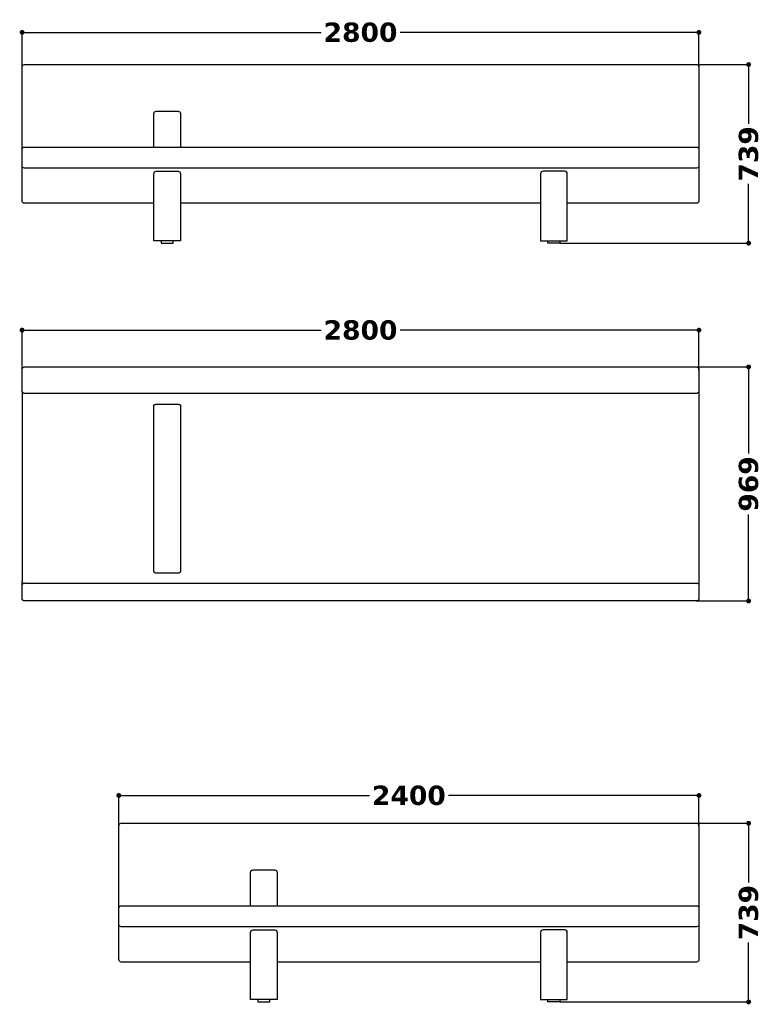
# Model space of a CAD drawing. Header units: millimetres. Extents: x 14754 to 31447, y -5476 to 3756.
# Tile 4 of 5: x 22445 to 25513, y -319 to 3756. Entities that reach past the tile are written whole.
import ezdxf

# ---------------------------------------------------------------- set-up
doc = ezdxf.new("R2010")
doc.units = ezdxf.units.MM
for name, color, linetype, true_color in [('Layer 01', 7, 'Continuous', 0x000000), ('Make2D$Visible$Curves', 7, 'Continuous', 0x000000), ('Make2D$Visible$Tangents', 7, 'Continuous', 0x000000)]:
    doc.layers.add(name, color=color, linetype=linetype, true_color=true_color)
doc.styles.add('MDF', font='verdanab.ttf')
doc.dimstyles.new('MDF', dxfattribs={"dimtxt": 25, "dimasz": 20, "dimexe": 0.18, "dimexo": 0.0625, "dimgap": 15, "dimtad": 0, "dimtoh": 1, "dimdec": 0, "dimzin": 1, "dimdsep": 46, "dimtxsty": 'MDF', "dimblk": 'DOT', "dimcen": 0.09, "dimadec": 0, "dimazin": 0, "dimtfac": 1, "dimtdec": 4, "dimtix": 1, "dimtofl": 0, "dimtmove": 1, "dimatfit": 3, "dimfxl": 1, "dimtolj": 1, "dimtzin": 1, "dimarcsym": 0})

# ---------------------------------------------------------------- blocks, each defined once
blk = doc.blocks.new('_Dot')
at = {"color": 0, "linetype": 'ByBlock', "lineweight": -2}
blk.add_line((-0.5, 0), (-1, 0), dxfattribs=at)
at = {"color": 0, "linetype": 'ByBlock', "const_width": 0.5}
blk.add_lwpolyline([(-0.25, 0, 1), (0.25, 0, 1)], format="xyb", close=True, dxfattribs=at)
blk = doc.blocks.new('*D24')
at = {"layer": 'Defpoints', "color": 0}
for p in [(22854.9, 545), (22854.9, 420), (25254.9, 420)]:
    blk.add_point(p, dxfattribs=at)
at = {"layer": 'Layer 01', "color": 0, "lineweight": -2}
for p, q in [((22854.9, 420), (22854.9, 545.2)), ((22874.9, 545), (23891.4, 545)), ((25234.9, 545), (24218.4, 545)), ((25254.9, 420), (25254.9, 545.2))]:
    blk.add_line(p, q, dxfattribs=at)
at = {"layer": 'Layer 01', "color": 0, "lineweight": -2, "xscale": 20, "yscale": 20, "zscale": 20, "rotation": 180}
blk.add_blockref('_Dot', (22854.9, 545), dxfattribs=at)
at = {"layer": 'Layer 01', "color": 0, "lineweight": -2, "xscale": 20, "yscale": 20, "zscale": 20}
blk.add_blockref('_Dot', (25254.9, 545), dxfattribs=at)
at = {"layer": 'Layer 01', "color": 0, "insert": (24054.9, 545), "char_height": 80, "attachment_point": 5, "style": 'MDF'}
blk.add_mtext('\\A1;2400', dxfattribs=at)
blk = doc.blocks.new('*D25')
at = {"layer": 'Defpoints', "color": 0}
for p in [(22454.9, 3703.9), (22454.9, 3560.7), (25254.9, 3560.7)]:
    blk.add_point(p, dxfattribs=at)
at = {"layer": 'Layer 01', "color": 0, "lineweight": -2}
for p, q in [((22454.9, 3560.8), (22454.9, 3704)), ((22474.9, 3703.9), (23691.4, 3703.9)), ((25234.9, 3703.9), (24018.4, 3703.9)), ((25254.9, 3560.8), (25254.9, 3704))]:
    blk.add_line(p, q, dxfattribs=at)
at = {"layer": 'Layer 01', "color": 0, "lineweight": -2, "xscale": 20, "yscale": 20, "zscale": 20, "rotation": 180}
blk.add_blockref('_Dot', (22454.9, 3703.9), dxfattribs=at)
at = {"layer": 'Layer 01', "color": 0, "lineweight": -2, "xscale": 20, "yscale": 20, "zscale": 20}
blk.add_blockref('_Dot', (25254.9, 3703.9), dxfattribs=at)
at = {"layer": 'Layer 01', "color": 0, "insert": (23854.9, 3703.9), "char_height": 80, "attachment_point": 5, "style": 'MDF'}
blk.add_mtext('\\A1;2800', dxfattribs=at)
blk = doc.blocks.new('*D26')
at = {"layer": 'Defpoints', "color": 0}
for p in [(25244.9, 2319), (25460.3, 2319), (25244.9, 1350.2)]:
    blk.add_point(p, dxfattribs=at)
at = {"layer": 'Layer 01', "color": 0, "lineweight": -2}
for p, q in [((25244.9, 2319), (25460.5, 2319)), ((25460.3, 2299), (25460.3, 1960.5)), ((25460.3, 1370.2), (25460.3, 1708.6)), ((25244.9, 1350.2), (25460.5, 1350.2))]:
    blk.add_line(p, q, dxfattribs=at)
at = {"layer": 'Layer 01', "color": 0, "lineweight": -2, "xscale": 20, "yscale": 20, "zscale": 20}
for p, rotation in [((25460.3, 2319), 90), ((25460.3, 1350.2), 270)]:
    blk.add_blockref('_Dot', p, dxfattribs=dict(at, rotation=rotation))
at = {"layer": 'Layer 01', "color": 0, "insert": (25460.3, 1834.6), "char_height": 80, "attachment_point": 5, "rotation": 90, "style": 'MDF'}
blk.add_mtext('\\A1;969', dxfattribs=at)
blk = doc.blocks.new('*D27')
at = {"layer": 'Defpoints', "color": 0}
for p in [(25244.9, 3570.7), (25460.3, 3570.7), (24679.9, 2831.3)]:
    blk.add_point(p, dxfattribs=at)
at = {"layer": 'Layer 01', "color": 0, "lineweight": -2}
for p, q in [((25244.9, 3570.7), (25460.5, 3570.7)), ((25460.3, 3550.7), (25460.3, 3325.5)), ((25460.3, 2851.3), (25460.3, 3076.4)), ((24679.9, 2831.3), (25460.5, 2831.3))]:
    blk.add_line(p, q, dxfattribs=at)
at = {"layer": 'Layer 01', "color": 0, "lineweight": -2, "xscale": 20, "yscale": 20, "zscale": 20}
for p, rotation in [((25460.3, 3570.7), 90), ((25460.3, 2831.3), 270)]:
    blk.add_blockref('_Dot', p, dxfattribs=dict(at, rotation=rotation))
at = {"layer": 'Layer 01', "color": 0, "insert": (25460.3, 3201), "char_height": 80, "attachment_point": 5, "rotation": 90, "style": 'MDF'}
blk.add_mtext('\\A1;739', dxfattribs=at)
blk = doc.blocks.new('*D28')
at = {"layer": 'Defpoints', "color": 0}
for p in [(25254.9, 2471.3), (22454.9, 2309), (25254.9, 2306.2)]:
    blk.add_point(p, dxfattribs=at)
at = {"layer": 'Layer 01', "color": 0, "lineweight": -2}
for p, q in [((22454.9, 2309.1), (22454.9, 2471.5)), ((22474.9, 2471.3), (23691.4, 2471.3)), ((25234.9, 2471.3), (24018.4, 2471.3)), ((25254.9, 2306.2), (25254.9, 2471.5))]:
    blk.add_line(p, q, dxfattribs=at)
at = {"layer": 'Layer 01', "color": 0, "lineweight": -2, "xscale": 20, "yscale": 20, "zscale": 20, "rotation": 180}
blk.add_blockref('_Dot', (22454.9, 2471.3), dxfattribs=at)
at = {"layer": 'Layer 01', "color": 0, "lineweight": -2, "xscale": 20, "yscale": 20, "zscale": 20}
blk.add_blockref('_Dot', (25254.9, 2471.3), dxfattribs=at)
at = {"layer": 'Layer 01', "color": 0, "insert": (23854.9, 2471.3), "char_height": 80, "attachment_point": 5, "style": 'MDF'}
blk.add_mtext('\\A1;2800', dxfattribs=at)
blk = doc.blocks.new('*D31')
at = {"layer": 'Defpoints', "color": 0}
for p in [(25244.9, 430), (25460.3, 430), (24679.9, -309.5)]:
    blk.add_point(p, dxfattribs=at)
at = {"layer": 'Layer 01', "color": 0, "lineweight": -2}
for p, q in [((25244.9, 430), (25460.5, 430)), ((25460.3, 410), (25460.3, 184.8)), ((25460.3, -289.5), (25460.3, -64.3)), ((24679.9, -309.5), (25460.5, -309.5))]:
    blk.add_line(p, q, dxfattribs=at)
at = {"layer": 'Layer 01', "color": 0, "lineweight": -2, "xscale": 20, "yscale": 20, "zscale": 20}
for p, rotation in [((25460.3, 430), 90), ((25460.3, -309.5), 270)]:
    blk.add_blockref('_Dot', p, dxfattribs=dict(at, rotation=rotation))
at = {"layer": 'Layer 01', "color": 0, "insert": (25460.3, 60.2), "char_height": 80, "attachment_point": 5, "rotation": 90, "style": 'MDF'}
blk.add_mtext('\\A1;739', dxfattribs=at)

msp = doc.modelspace()

# ---------------------------------------------------------------- linework, layer by layer
at = {"layer": 'Layer 01'}
for points in [[(23029.9, 2831.3), (23079.9, 2831.3), (23079.9, 2841.3), (23029.9, 2841.3)], [(24679.9, 2831.3), (24629.9, 2831.3), (24629.9, 2841.3), (24679.9, 2841.3)], [(23429.9, -309.5), (23479.9, -309.5), (23479.9, -299.5), (23429.9, -299.5)], [(24679.9, -309.5), (24629.9, -309.5), (24629.9, -299.5), (24679.9, -299.5)]]:
    msp.add_lwpolyline(points, close=True, dxfattribs=at)
for points in [[(23009.9, 2164.7), (23054.9, 2164.7), (23099.9, 2164.7)], [(22999.9, 1475.5), (22999.9, 2159)], [(23099.9, 1464.7), (23054.9, 1464.7), (23009.9, 1464.7)]]:
    msp.add_lwpolyline(points, dxfattribs=at)
for points, knots in [([(22999.9, 2159), (22999.9, 2159.3), (22999.9, 2159.7), (23000.1, 2160.2), (23000.1, 2160.3), (23000.3, 2160.7), (23000.4, 2160.8), (23000.7, 2161.3), (23000.9, 2161.6), (23001.4, 2162.1), (23001.6, 2162.2), (23001.9, 2162.5), (23002.1, 2162.7), (23002.8, 2163.1), (23003.2, 2163.3), (23004, 2163.7), (23004.3, 2163.8), (23004.9, 2164), (23005.2, 2164.1), (23005.9, 2164.2), (23006.2, 2164.3), (23006.9, 2164.5), (23007.3, 2164.5), (23008.4, 2164.7), (23009.1, 2164.7), (23009.9, 2164.7)], [724.842096, 724.842096, 724.842096, 724.842096, 727.129215, 727.129215, 728.272775, 728.272775, 729.416335, 729.416335, 731.703454, 731.703454, 732.847013, 732.847013, 733.990573, 733.990573, 736.277692, 736.277692, 737.421252, 737.421252, 738.564811, 738.564811, 739.708371, 739.708371, 740.85193, 740.85193, 743.13905, 743.13905, 743.13905, 743.13905]), ([(23099.9, 2164.7), (23100.7, 2164.7), (23101.4, 2164.7), (23102.5, 2164.5), (23102.9, 2164.5), (23103.6, 2164.3), (23103.9, 2164.2), (23104.5, 2164.1), (23104.8, 2164), (23105.4, 2163.8), (23105.7, 2163.7), (23106.5, 2163.3), (23107, 2163.1), (23107.6, 2162.7), (23107.8, 2162.5), (23108.2, 2162.2), (23108.4, 2162.1), (23108.8, 2161.6), (23109.1, 2161.3), (23109.4, 2160.8), (23109.5, 2160.7), (23109.6, 2160.3), (23109.7, 2160.2), (23109.8, 2159.7), (23109.9, 2159.3), (23109.9, 2159)], [833.13905, 833.13905, 833.13905, 833.13905, 835.426169, 835.426169, 836.569728, 836.569728, 837.713288, 837.713288, 838.856847, 838.856847, 840.000407, 840.000407, 842.287526, 842.287526, 843.431086, 843.431086, 844.574645, 844.574645, 846.861764, 846.861764, 848.005324, 848.005324, 849.148884, 849.148884, 851.436003, 851.436003, 851.436003, 851.436003]), ([(23009.9, 1464.7), (23009.1, 1464.7), (23008.4, 1464.8), (23006.9, 1465.2), (23006.2, 1465.4), (23005.2, 1465.9), (23004.9, 1466.1), (23004.3, 1466.5), (23004, 1466.7), (23003.5, 1467.1), (23003.2, 1467.4), (23002.8, 1467.8), (23002.5, 1468.1), (23001.9, 1468.9), (23001.5, 1469.4), (23001.1, 1470.3), (23000.9, 1470.6), (23000.7, 1471.2), (23000.6, 1471.5), (23000.3, 1472.4), (23000.1, 1473), (22999.9, 1474.2), (22999.9, 1474.8), (22999.9, 1475.5)], [1666.278099, 1666.278099, 1666.278099, 1666.278099, 1668.565752, 1668.565752, 1670.853406, 1670.853406, 1671.997233, 1671.997233, 1673.141059, 1673.141059, 1674.284886, 1674.284886, 1675.428713, 1675.428713, 1677.716366, 1677.716366, 1678.860193, 1678.860193, 1680.004019, 1680.004019, 1682.291673, 1682.291673, 1684.579326, 1684.579326, 1684.579326, 1684.579326]), ([(23109.9, 1475.5), (23109.9, 1474.8), (23109.8, 1474.2), (23109.6, 1473), (23109.5, 1472.4), (23109.2, 1471.5), (23109.1, 1471.2), (23108.8, 1470.6), (23108.7, 1470.3), (23108.2, 1469.4), (23107.9, 1468.9), (23107.2, 1468.1), (23107, 1467.8), (23106.5, 1467.4), (23106.3, 1467.1), (23105.7, 1466.7), (23105.4, 1466.5), (23104.9, 1466.1), (23104.5, 1465.9), (23103.6, 1465.4), (23102.9, 1465.2), (23101.4, 1464.8), (23100.7, 1464.7), (23099.9, 1464.7)], [1557.976872, 1557.976872, 1557.976872, 1557.976872, 1560.264525, 1560.264525, 1562.552179, 1562.552179, 1563.696005, 1563.696005, 1564.839832, 1564.839832, 1567.127486, 1567.127486, 1568.271312, 1568.271312, 1569.415139, 1569.415139, 1570.558966, 1570.558966, 1571.702792, 1571.702792, 1573.990446, 1573.990446, 1576.278099, 1576.278099, 1576.278099, 1576.278099])]:
    msp.add_open_spline(points, degree=3, knots=knots, dxfattribs=at)
msp.add_open_spline([(23109.9, 2159), (23109.9, 1817.2), (23109.9, 1475.5)], degree=2, dxfattribs=at)
at = {"layer": 'Make2D$Visible$Curves', "color": 18, "lineweight": -3, "true_color": 0x000000}
for p, q in [((22454.9, 3006.3), (22454.9, 3560.7)), ((25254.9, 3560.7), (25254.9, 3006.3)), ((22999.9, 3229), (22999.9, 3367.7)), ((23009.9, 3377.7), (23099.9, 3377.7)), ((23109.9, 3367.7), (23109.9, 3229)), ((22999.9, 2996.3), (22464.9, 2996.3)), ((22854.9, -134.5), (22854.9, 420)), ((25254.9, 420), (25254.9, -134.5)), ((23399.9, 88.3), (23399.9, 226.9)), ((23409.9, 236.9), (23499.9, 236.9)), ((23509.9, 226.9), (23509.9, 88.3)), ((23399.9, -144.5), (22864.9, -144.5))]:
    msp.add_line(p, q, dxfattribs=at)
for points in [[(22464.9, 3570.7), (23854.9, 3570.7), (25244.9, 3570.7)], [(23109.9, 3119.2), (23109.9, 2841.3), (22999.9, 2841.3), (22999.9, 3119.2)], [(24599.9, 3119.2), (24599.9, 2841.3), (24709.9, 2841.3), (24709.9, 3119.2)], [(24599.9, 2996.3), (23854.9, 2996.3), (23109.9, 2996.3)], [(25244.9, 2996.3), (24709.9, 2996.3)], [(22864.9, 430), (24054.9, 430), (25244.9, 430)], [(23509.9, -21.6), (23509.9, -299.5), (23399.9, -299.5), (23399.9, -21.6)], [(24599.9, -21.6), (24599.9, -299.5), (24709.9, -299.5), (24709.9, -21.6)], [(24599.9, -144.5), (24054.9, -144.5), (23509.9, -144.5)], [(25244.9, -144.5), (24709.9, -144.5)]]:
    msp.add_lwpolyline(points, dxfattribs=at)
at = {"layer": 'Make2D$Visible$Curves', "color": 18, "lineweight": -3, "true_color": 0x000000, "extrusion": (0, 0, -1)}
for centre, start, end in [((-22464.9, 3560.7), 0, 90), ((-25244.9, 3560.7), 90, 180), ((-23009.9, 3367.7), 0, 90), ((-23099.9, 3367.7), 90, 180), ((-23009.9, 3119.2), 0, 90), ((-23099.9, 3119.2), 90, 180), ((-22464.9, 3006.3), 270, 0), ((-25244.9, 3006.3), 180, 270), ((-22864.9, 420), 0, 90), ((-25244.9, 420), 90, 180), ((-23409.9, 226.9), 0, 90), ((-23499.9, 226.9), 90, 180), ((-23409.9, -21.6), 360, 90), ((-23499.9, -21.6), 90, 180), ((-22864.9, -134.5), 270, 0), ((-25244.9, -134.5), 180, 270)]:
    msp.add_arc(centre, 10, start, end, dxfattribs=at)
at = {"layer": 'Make2D$Visible$Curves', "color": 18, "lineweight": -3, "true_color": 0x000000}
for centre, start, end in [((24609.9, 3119.2), 90, 180), ((24699.9, 3119.2), 0, 90), ((24609.9, -21.6), 90, 180), ((24699.9, -21.6), 360, 90)]:
    msp.add_arc(centre, 10, start, end, dxfattribs=at)
for points in [[(23009.9, 3129.2), (23054.9, 3129.2), (23099.9, 3129.2)], [(24699.9, 3129.2), (24654.9, 3129.2), (24609.9, 3129.2)], [(22454.9, 2219.4), (22454.9, 2264.2), (22454.9, 2309)], [(22464.9, 2319), (23854.9, 2319), (25244.9, 2319)], [(25254.9, 2309), (25254.9, 2264.2), (25254.9, 2219.4)], [(22454.9, 2216.6), (22454.9, 2218), (22454.9, 2219.4)], [(25254.9, 2219.4), (25254.9, 2218), (25254.9, 2216.6)], [(22454.9, 1417.5), (22454.9, 1425.2), (22454.9, 1432.9)], [(25254.9, 1432.9), (25254.9, 1425.2), (25254.9, 1417.5)], [(22454.9, 1360.2), (22454.9, 1388.9), (22454.9, 1417.5)], [(25254.9, 1417.5), (25254.9, 1388.9), (25254.9, 1360.2)], [(25244.9, 1350.2), (23854.9, 1350.2), (22464.9, 1350.2)], [(23409.9, -11.6), (23454.9, -11.6), (23499.9, -11.6)], [(24699.9, -11.6), (24654.9, -11.6), (24609.9, -11.6)]]:
    msp.add_open_spline(points, degree=2, dxfattribs=at)
for points, weights, knots in [([(22454.9, 2309), (22454.9, 2310.9), (22455.6, 2312.7), (22456.3, 2314.6), (22457.8, 2316.1), (22459.3, 2317.5), (22461.2, 2318.3), (22463, 2319), (22464.9, 2319)], [1, 0.926776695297, 0.890165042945, 0.853553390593, 0.853553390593, 0.853553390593, 0.890165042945, 0.926776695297, 1], [0, 0, 0, 3.814871, 3.814871, 7.957007, 7.957007, 12.099143, 12.099143, 15.914014, 15.914014, 15.914014]), ([(22454.9, 2216.6), (22454.9, 2189.2), (22454.9, 1922.4), (22454.9, 1655.6), (22454.9, 1432.9)], [1, 0.856850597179, 1, 0.856850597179, 1], [0, 0, 0, 520, 520, 1040, 1040, 1040]), ([(25254.9, 2216.6), (25254.9, 2189.2), (25254.9, 1922.4), (25254.9, 1655.6), (25254.9, 1432.9)], [1, 0.856850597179, 1, 0.856850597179, 1], [-1040, -1040, -1040, -520, -520, 0, 0, 0]), ([(22464.9, 1350.2), (22463, 1350.2), (22461.2, 1350.9), (22459.3, 1351.7), (22457.8, 1353.1), (22456.3, 1354.6), (22455.6, 1356.5), (22454.9, 1358.3), (22454.9, 1360.2)], [1, 0.926776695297, 0.890165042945, 0.853553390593, 0.853553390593, 0.853553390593, 0.890165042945, 0.926776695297, 1], [0, 0, 0, 3.814871, 3.814871, 7.957007, 7.957007, 12.099143, 12.099143, 15.914014, 15.914014, 15.914014])]:
    msp.add_rational_spline(points, weights, degree=2, knots=knots, dxfattribs=at)
for points, weights in [([(22454.9, 2306.2), (22454.9, 2306.2), (22454.9, 2306.2)], [0.999998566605, 0.999999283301, 1]), ([(25244.9, 2319), (25254.9, 2319), (25254.9, 2309)], [1, 0.707106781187, 1]), ([(25254.9, 2306.2), (25254.9, 2306.2), (25254.9, 2306.2)], [1, 0.999999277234, 0.999998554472]), ([(22454.9, 1432.9), (22454.9, 1432.9), (22454.9, 1432.9)], [1, 0.999998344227, 0.999996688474]), ([(25254.9, 1432.9), (25254.9, 1432.9), (25254.9, 1432.9)], [0.999996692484, 0.999998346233, 1]), ([(25254.9, 1360.2), (25254.9, 1350.2), (25244.9, 1350.2)], [1, 0.707106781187, 1])]:
    msp.add_rational_spline(points, weights, degree=2, dxfattribs=at)
at = {"layer": 'Make2D$Visible$Tangents', "color": 18, "lineweight": -3, "true_color": 0x000000}
for p, q in [((22454.9, 3151.9), (22454.9, 3219)), ((25254.9, 3219), (25254.9, 3151.9))]:
    msp.add_line(p, q, dxfattribs=at)
for points in [[(22464.9, 3229), (23854.9, 3229), (25244.9, 3229)], [(25244.9, 3141.9), (23854.9, 3141.9), (22464.9, 3141.9)], [(22864.9, 88.3), (24054.9, 88.3), (25244.9, 88.3)], [(22854.9, 11.2), (22854.9, 78.3)], [(25254.9, 78.3), (25254.9, 11.2)], [(25244.9, 1.2), (24054.9, 1.2), (22864.9, 1.2)]]:
    msp.add_lwpolyline(points, dxfattribs=at)
at = {"layer": 'Make2D$Visible$Tangents', "color": 18, "lineweight": -3, "true_color": 0x000000, "extrusion": (0, 0, -1)}
for centre, start, end in [((-22464.9, 3219), 0, 90), ((-25244.9, 3219), 90, 180), ((-22464.9, 3151.9), 270, 0), ((-25244.9, 3151.9), 180, 270), ((-22864.9, 78.3), 0, 90), ((-25244.9, 78.3), 90, 180), ((-22864.9, 11.2), 270, 0), ((-25244.9, 11.2), 180, 270)]:
    msp.add_arc(centre, 10, start, end, dxfattribs=at)
at = {"layer": 'Make2D$Visible$Tangents', "color": 18, "lineweight": -3, "true_color": 0x000000}
for points, weights in [([(22454.9, 2309), (22454.9, 2309), (22454.9, 2309)], [0.999999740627, 0.999999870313, 1]), ([(22464.9, 2319), (22464.9, 2319), (22464.9, 2319)], [1, 0.99999992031, 0.999999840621]), ([(25244.9, 2319), (25244.9, 2319), (25244.9, 2319)], [0.966473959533, 0.981990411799, 1]), ([(25254.9, 2309), (25254.9, 2309), (25254.9, 2309)], [1, 0.999999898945, 0.99999979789]), ([(22454.9, 2219.4), (22454.9, 2219.4), (22454.9, 2219.4)], [0.99999988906, 0.99999994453, 1]), ([(22464.9, 2209.4), (22454.9, 2209.4), (22454.9, 2219.4)], [1, 0.707106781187, 1]), ([(25254.9, 2219.4), (25254.9, 2209.4), (25244.9, 2209.4)], [1, 0.707106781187, 1]), ([(22464.9, 1423.9), (22454.9, 1423.9), (22454.9, 1417.5)], [1, 0.707106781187, 1]), ([(22454.9, 1417.5), (22454.9, 1417.5), (22454.9, 1417.5)], [0.999996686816, 0.999998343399, 1]), ([(25244.9, 1423.9), (25254.9, 1423.9), (25254.9, 1417.5)], [1, 0.707106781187, 1]), ([(25254.9, 1417.5), (25254.9, 1417.5), (25254.9, 1417.5)], [1, 0.999999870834, 0.999999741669]), ([(22454.9, 1360.2), (22454.9, 1360.2), (22454.9, 1360.2)], [1, 0.999998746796, 0.999997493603]), ([(22464.9, 1350.2), (22464.9, 1350.2), (22464.9, 1350.2)], [0.999999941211, 0.999999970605, 1]), ([(25254.9, 1360.2), (25254.9, 1360.2), (25254.9, 1360.2)], [0.999997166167, 0.999998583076, 1])]:
    msp.add_rational_spline(points, weights, degree=2, dxfattribs=at)
for points in [[(25244.9, 2209.4), (23854.9, 2209.4), (22464.9, 2209.4)], [(22464.9, 1423.9), (23854.9, 1423.9), (25244.9, 1423.9)]]:
    msp.add_open_spline(points, degree=2, dxfattribs=at)

# ---------------------------------------------------------------- dimensions: what is measured, and where the dimension line sits
at = {"layer": 'Layer 01'}
for base, p1, p2, picture, middle in [((22454.9, 3703.9), (25254.9, 3560.7), (22454.9, 3560.7), '*D25', (23854.9, 3703.9)), ((25254.9, 2471.3), (22454.9, 2309), (25254.9, 2306.2), '*D28', (23854.9, 2471.3)), ((22854.9, 545), (25254.9, 420), (22854.9, 420), '*D24', (24054.9, 545))]:
    dim = msp.add_linear_dim(base=base, p1=p1, p2=p2, dimstyle='MDF', override={"dimscale": 1, "dimtxt": 80, "dimasz": 20, "dimgap": 15, "dimtih": 0, "dimtoh": 0, "dimdec": 0, "dimlfac": 1, "dimzin": 1, "dimtxsty": 'MDF', "dimblk": 'Dot', "dimsah": 0, "dimtix": 0, "dimtmove": 0, "dimtzin": 1}, dxfattribs=at)
    dim.commit()
    dim.dimension.update_dxf_attribs({"geometry": picture, "text_midpoint": middle})
for base, p1, p2, picture, middle in [((25460.3, 3570.7), (24679.9, 2831.3), (25244.9, 3570.7), '*D27', (25460.3, 3201)), ((25460.3, 2319), (25244.9, 1350.2), (25244.9, 2319), '*D26', (25460.3, 1834.6)), ((25460.3091, 429.9681), (24679.8799, -309.472), (25244.8799, 429.9681), '*D31', (25460.3091, 60.2481))]:
    dim = msp.add_linear_dim(base=base, p1=p1, p2=p2, angle=90, dimstyle='MDF', override={"dimscale": 1, "dimtxt": 80, "dimasz": 20, "dimgap": 15, "dimtih": 0, "dimtoh": 0, "dimdec": 0, "dimlfac": 1, "dimzin": 1, "dimtxsty": 'MDF', "dimblk": 'Dot', "dimsah": 0, "dimtix": 0, "dimtmove": 0, "dimtzin": 1}, dxfattribs=at)
    dim.commit()
    dim.dimension.update_dxf_attribs({"geometry": picture, "text_midpoint": middle})

doc.saveas('drawing.dxf')
